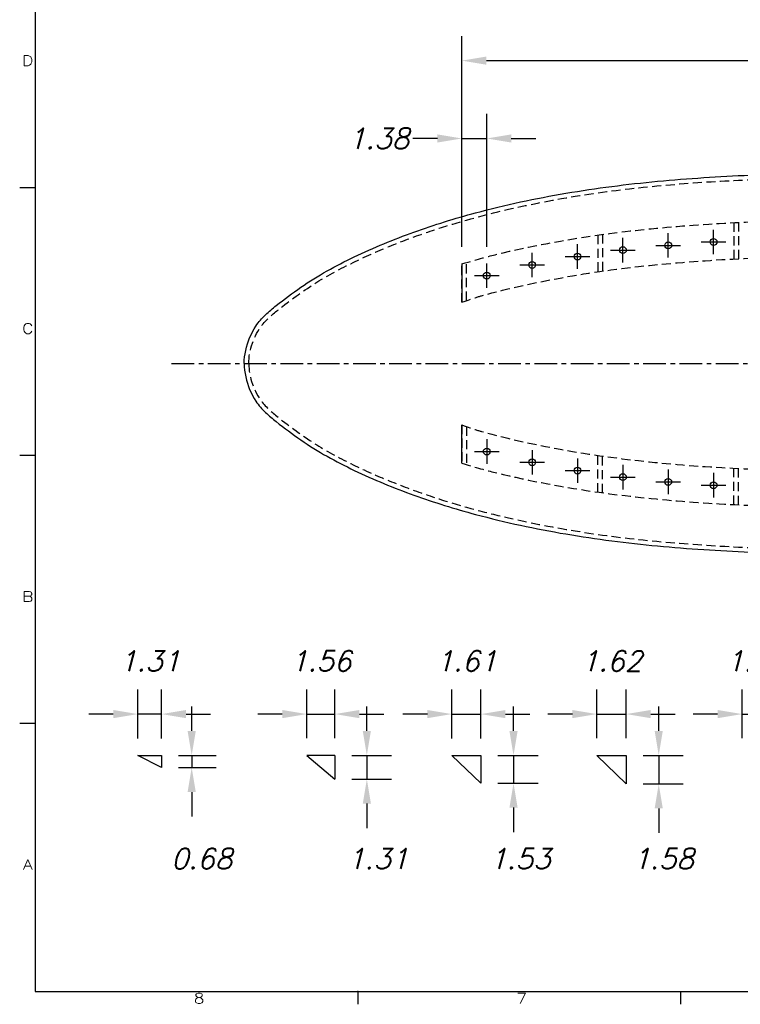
# Model space of a CAD drawing. Extents: x -121 to 25, y 5 to 96.
# Tile 1 of 4: x -120 to -80, y 5 to 60. Entities that reach past the tile are written whole.
import ezdxf
from ezdxf.enums import TextEntityAlignment as Align

# ---------------------------------------------------------------- set-up
doc = ezdxf.new("R2010")
doc.units = 0
doc.header["$LTSCALE"] = 2
doc.header["$MEASUREMENT"] = 0
doc.linetypes.add('CENTER', pattern=[2, 1.25, -0.25, 0.25, -0.25])
doc.linetypes.add('HIDDEN', pattern=[0.375, 0.25, -0.125])
doc.layers.get('0').update_dxf_attribs({"linetype": 'CONTINUOUS'})
doc.layers.get('DEFPOINTS').update_dxf_attribs({"linetype": 'CONTINUOUS'})
for name, color, linetype in [('DIMEN', 1, 'CONTINUOUS'), ('GUSSETTS', 5, 'CONTINUOUS'), ('HULL', 7, 'CONTINUOUS'), ('TTLBOX', 111, 'CONTINUOUS')]:
    doc.layers.add(name, color=color, linetype=linetype)
doc.styles.add('ENGR', font='Romans', dxfattribs={"oblique": 15})
doc.styles.add('ROMAND', font='Romand', dxfattribs={"height": 0.1})
doc.dimstyles.get("Standard").update_dxf_attribs({"dimtxt": 0.18, "dimasz": 0.18, "dimexe": 0.18, "dimexo": 0.0625, "dimgap": 0.09, "dimtad": 0, "dimtih": 1, "dimtoh": 1, "dimdec": 4, "dimzin": 0, "dimtxsty": 'STANDARD', "dimcen": 0.09, "dimazin": 3, "dimtfac": 1, "dimtdec": 4, "dimtofl": 0, "dimtmove": 0, "dimatfit": 3, "dimtolj": 1, "dimtzin": 0})

# ---------------------------------------------------------------- blocks, each defined once
blk = doc.blocks.new('BORDER')
at = {"layer": 'TTLBOX'}
for p, q in [((-20.75, 15.75), (-20.75, 0)), ((-20.75, 7.875), (-20.875, 7.875)), ((-20.75, 5.25), (-20.875, 5.25)), ((-20.75, 2.625), (-20.875, 2.625)), ((-20.75, 0), (0, 0)), ((-18.1562, 0), (-18.1562, -0.125)), ((-15.5625, 0), (-15.5625, -0.125))]:
    blk.add_line(p, q, dxfattribs=at)
for p in [(-20.75, 7.875), (-20.75, 7.875), (-20.75, 5.25), (-20.75, 5.25), (-20.75, 2.625), (-20.75, 2.625), (-18.1562, 0)]:
    blk.add_point(p, dxfattribs=at)
at = {"layer": 'TTLBOX', "style": 'ROMAND'}
for s, p in [('D', (-20.8102, 9.0697)), ('C', (-20.8102, 6.4447)), ('B', (-20.8102, 3.8197)), ('A', (-20.8102, 1.1947)), ('8', (-19.4329, -0.1161)), ('7', (-16.8392, -0.1161))]:
    blk.add_text(s, height=0.1, dxfattribs=at).set_placement(p, align=Align.CENTER)
blk = doc.blocks.new('BBORDER')
at = {"layer": 'TTLBOX', "xscale": 0.7619047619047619, "yscale": 0.625, "zscale": 0.7619047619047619}
blk.add_blockref('BORDER', (0, 0), dxfattribs=at)
blk = doc.blocks.new('*D30')
at = {"color": 0, "linetype": 'BYBLOCK'}
for p, q in [((-107.264, 21.019), (-107.264, 23.705)), ((-105.954, 21.019), (-105.954, 23.705)), ((-108.614, 22.355), (-109.964, 22.355)), ((-105.954, 22.355), (-107.264, 22.355)), ((-104.604, 22.355), (-103.254, 22.355))]:
    blk.add_line(p, q, dxfattribs=at)
for points in [[(-108.614, 22.58), (-108.614, 22.13), (-107.264, 22.355)], [(-104.604, 22.58), (-104.604, 22.13), (-105.954, 22.355)]]:
    blk.add_solid(points, dxfattribs=at)
at = {"layer": 'DEFPOINTS', "color": 0, "linetype": 'BYBLOCK'}
for p in [(-107.264, 22.355), (-107.264, 20.081), (-105.954, 20.081)]:
    blk.add_point(p, dxfattribs=at)
at = {"color": 0, "linetype": 'BYBLOCK', "insert": (-106.609, 25.28), "char_height": 1.125, "attachment_point": 5, "style": 'ENGR'}
blk.add_mtext('\\A1;1.31', dxfattribs=at)
blk = doc.blocks.new('*D31')
at = {"color": 0, "linetype": 'BYBLOCK'}
for p, q in [((-98.954, 21.019), (-98.954, 23.705)), ((-97.398, 21.019), (-97.398, 23.705)), ((-100.304, 22.355), (-101.654, 22.355)), ((-98.954, 22.355), (-97.398, 22.355)), ((-96.048, 22.355), (-94.698, 22.355))]:
    blk.add_line(p, q, dxfattribs=at)
for points in [[(-100.304, 22.58), (-100.304, 22.13), (-98.954, 22.355)], [(-96.048, 22.58), (-96.048, 22.13), (-97.398, 22.355)]]:
    blk.add_solid(points, dxfattribs=at)
at = {"layer": 'DEFPOINTS', "color": 0, "linetype": 'BYBLOCK'}
for p in [(-97.398, 22.355), (-98.954, 20.081), (-97.398, 20.081)]:
    blk.add_point(p, dxfattribs=at)
at = {"color": 0, "linetype": 'BYBLOCK', "insert": (-98.176, 25.28), "char_height": 1.125, "attachment_point": 5, "style": 'ENGR'}
blk.add_mtext('\\A1;1.56', dxfattribs=at)
blk = doc.blocks.new('*D32')
at = {"color": 0, "linetype": 'BYBLOCK'}
for p, q in [((-91.954, 21.019), (-91.954, 23.705)), ((-90.348, 21.019), (-90.348, 23.705)), ((-93.304, 22.355), (-94.654, 22.355)), ((-91.954, 22.355), (-90.348, 22.355)), ((-88.998, 22.355), (-87.648, 22.355))]:
    blk.add_line(p, q, dxfattribs=at)
for points in [[(-93.304, 22.58), (-93.304, 22.13), (-91.954, 22.355)], [(-88.998, 22.58), (-88.998, 22.13), (-90.348, 22.355)]]:
    blk.add_solid(points, dxfattribs=at)
at = {"layer": 'DEFPOINTS', "color": 0, "linetype": 'BYBLOCK'}
for p in [(-90.348, 22.355), (-91.954, 20.081), (-90.348, 20.081)]:
    blk.add_point(p, dxfattribs=at)
at = {"color": 0, "linetype": 'BYBLOCK', "insert": (-91.151, 25.28), "char_height": 1.125, "attachment_point": 5, "style": 'ENGR'}
blk.add_mtext('\\A1;1.61', dxfattribs=at)
blk = doc.blocks.new('*D33')
at = {"color": 0, "linetype": 'BYBLOCK'}
for p, q in [((-84.954, 21.019), (-84.954, 23.705)), ((-83.339, 21.019), (-83.339, 23.705)), ((-86.304, 22.355), (-87.654, 22.355)), ((-84.954, 22.355), (-83.339, 22.355)), ((-81.989, 22.355), (-80.639, 22.355))]:
    blk.add_line(p, q, dxfattribs=at)
for points in [[(-86.304, 22.58), (-86.304, 22.13), (-84.954, 22.355)], [(-81.989, 22.58), (-81.989, 22.13), (-83.339, 22.355)]]:
    blk.add_solid(points, dxfattribs=at)
at = {"layer": 'DEFPOINTS', "color": 0, "linetype": 'BYBLOCK'}
for p in [(-83.339, 22.355), (-84.954, 20.081), (-83.339, 20.081)]:
    blk.add_point(p, dxfattribs=at)
at = {"color": 0, "linetype": 'BYBLOCK', "insert": (-84.146, 25.28), "char_height": 1.125, "attachment_point": 5, "style": 'ENGR'}
blk.add_mtext('\\A1;1.62', dxfattribs=at)
blk = doc.blocks.new('*D34')
at = {"color": 0, "linetype": 'BYBLOCK'}
for p, q in [((-77.954, 21.019), (-77.954, 23.705)), ((-76.339, 21.019), (-76.339, 23.705)), ((-79.304, 22.355), (-80.654, 22.355)), ((-77.954, 22.355), (-76.339, 22.355)), ((-74.989, 22.355), (-73.639, 22.355))]:
    blk.add_line(p, q, dxfattribs=at)
for points in [[(-79.304, 22.58), (-79.304, 22.13), (-77.954, 22.355)], [(-74.989, 22.58), (-74.989, 22.13), (-76.339, 22.355)]]:
    blk.add_solid(points, dxfattribs=at)
at = {"layer": 'DEFPOINTS', "color": 0, "linetype": 'BYBLOCK'}
for p in [(-76.339, 22.355), (-77.954, 20.081), (-76.339, 20.081)]:
    blk.add_point(p, dxfattribs=at)
at = {"color": 0, "linetype": 'BYBLOCK', "insert": (-77.146, 25.28), "char_height": 1.125, "attachment_point": 5, "style": 'ENGR'}
blk.add_mtext('\\A1;1.62', dxfattribs=at)
blk = doc.blocks.new('*D40')
at = {"color": 0, "linetype": 'BYBLOCK'}
for p, q in [((-104.294, 21.431), (-104.294, 22.781)), ((-105.016, 20.081), (-102.944, 20.081)), ((-104.294, 20.081), (-104.294, 19.405)), ((-105.016, 19.405), (-102.944, 19.405)), ((-104.294, 18.055), (-104.294, 16.705))]:
    blk.add_line(p, q, dxfattribs=at)
for points in [[(-104.519, 21.431), (-104.069, 21.431), (-104.294, 20.081)], [(-104.519, 18.055), (-104.069, 18.055), (-104.294, 19.405)]]:
    blk.add_solid(points, dxfattribs=at)
at = {"layer": 'DEFPOINTS', "color": 0, "linetype": 'BYBLOCK'}
for p in [(-105.954, 20.081), (-105.954, 19.405), (-104.294, 19.405)]:
    blk.add_point(p, dxfattribs=at)
at = {"color": 0, "linetype": 'BYBLOCK', "insert": (-103.745, 14.384), "char_height": 1.125, "attachment_point": 5, "style": 'ENGR'}
blk.add_mtext('\\A1;0.68', dxfattribs=at)
blk = doc.blocks.new('*D41')
at = {"color": 0, "linetype": 'BYBLOCK'}
for p, q in [((-95.639, 21.431), (-95.639, 22.781)), ((-96.461, 20.081), (-94.289, 20.081)), ((-95.639, 20.081), (-95.639, 18.771)), ((-96.461, 18.771), (-94.289, 18.771)), ((-95.639, 17.421), (-95.639, 16.071))]:
    blk.add_line(p, q, dxfattribs=at)
for points in [[(-95.864, 21.431), (-95.414, 21.431), (-95.639, 20.081)], [(-95.864, 17.421), (-95.414, 17.421), (-95.639, 18.771)]]:
    blk.add_solid(points, dxfattribs=at)
at = {"layer": 'DEFPOINTS', "color": 0, "linetype": 'BYBLOCK'}
for p in [(-97.398, 20.081), (-97.398, 18.771), (-95.639, 18.771)]:
    blk.add_point(p, dxfattribs=at)
at = {"color": 0, "linetype": 'BYBLOCK', "insert": (-95.037, 14.384), "char_height": 1.125, "attachment_point": 5, "style": 'ENGR'}
blk.add_mtext('\\A1;1.31', dxfattribs=at)
blk = doc.blocks.new('*D42')
at = {"color": 0, "linetype": 'BYBLOCK'}
for p, q in [((-89.554, 21.431), (-89.554, 22.781)), ((-90.411, 20.081), (-88.204, 20.081)), ((-89.554, 20.081), (-89.554, 18.552)), ((-90.411, 18.552), (-88.204, 18.552)), ((-89.554, 17.202), (-89.554, 15.852))]:
    blk.add_line(p, q, dxfattribs=at)
for points in [[(-89.779, 21.431), (-89.329, 21.431), (-89.554, 20.081)], [(-89.779, 17.202), (-89.329, 17.202), (-89.554, 18.552)]]:
    blk.add_solid(points, dxfattribs=at)
at = {"layer": 'DEFPOINTS', "color": 0, "linetype": 'BYBLOCK'}
for p in [(-91.348, 20.081), (-91.348, 18.552), (-89.554, 18.552)]:
    blk.add_point(p, dxfattribs=at)
at = {"color": 0, "linetype": 'BYBLOCK', "insert": (-89.198, 14.384), "char_height": 1.125, "attachment_point": 5, "style": 'ENGR'}
blk.add_mtext('\\A1;1.53', dxfattribs=at)
blk = doc.blocks.new('*D43')
at = {"color": 0, "linetype": 'BYBLOCK'}
for p, q in [((-85.551, 21.431), (-85.551, 22.781)), ((-86.401, 20.081), (-84.201, 20.081)), ((-85.551, 20.081), (-85.551, 18.504)), ((-86.401, 18.504), (-84.201, 18.504)), ((-85.551, 17.154), (-85.551, 15.804))]:
    blk.add_line(p, q, dxfattribs=at)
for points in [[(-85.776, 21.431), (-85.326, 21.431), (-85.551, 20.081)], [(-85.776, 17.154), (-85.326, 17.154), (-85.551, 18.504)]]:
    blk.add_solid(points, dxfattribs=at)
at = {"layer": 'DEFPOINTS', "color": 0, "linetype": 'BYBLOCK'}
for p in [(-87.339, 20.081), (-87.339, 18.504), (-85.551, 18.504)]:
    blk.add_point(p, dxfattribs=at)
at = {"color": 0, "linetype": 'BYBLOCK', "insert": (-85.301, 14.384), "char_height": 1.125, "attachment_point": 5, "style": 'ENGR'}
blk.add_mtext('\\A1;1.58', dxfattribs=at)
blk = doc.blocks.new('*D54')
at = {"color": 0, "linetype": 'BYBLOCK'}
for p, q in [((-95.561, 48.627), (-95.561, 55.955)), ((-94.186, 48.627), (-94.186, 55.955)), ((-96.911, 54.605), (-98.261, 54.605)), ((-95.561, 54.605), (-94.186, 54.605)), ((-92.836, 54.605), (-91.486, 54.605))]:
    blk.add_line(p, q, dxfattribs=at)
for points in [[(-96.911, 54.83), (-96.911, 54.38), (-95.561, 54.605)], [(-92.836, 54.83), (-92.836, 54.38), (-94.186, 54.605)]]:
    blk.add_solid(points, dxfattribs=at)
at = {"layer": 'DEFPOINTS', "color": 0, "linetype": 'BYBLOCK'}
for p in [(-94.186, 54.605), (-95.561, 47.69), (-94.186, 47.69)]:
    blk.add_point(p, dxfattribs=at)
at = {"color": 0, "linetype": 'BYBLOCK', "insert": (-100.148, 54.605), "char_height": 1.125, "attachment_point": 5, "style": 'ENGR'}
blk.add_mtext('\\A1;1.38', dxfattribs=at)
blk = doc.blocks.new('*D55')
at = {"color": 0, "linetype": 'BYBLOCK'}
for p, q in [((-95.561, 47.071), (-95.561, 58.688)), ((-22.813, 45.25), (-22.813, 58.688)), ((-94.211, 57.338), (-62.102, 57.338)), ((-24.163, 57.338), (-56.272, 57.338))]:
    blk.add_line(p, q, dxfattribs=at)
for points in [[(-94.211, 57.563), (-94.211, 57.113), (-95.561, 57.338)], [(-24.163, 57.563), (-24.163, 57.113), (-22.813, 57.338)]]:
    blk.add_solid(points, dxfattribs=at)
at = {"layer": 'DEFPOINTS', "color": 0, "linetype": 'BYBLOCK'}
for p in [(-22.813, 57.338), (-95.561, 46.134), (-22.813, 44.313)]:
    blk.add_point(p, dxfattribs=at)
at = {"color": 0, "linetype": 'BYBLOCK', "insert": (-59.187, 57.338), "char_height": 1.125, "attachment_point": 5, "style": 'ENGR'}
blk.add_mtext('\\A1;72.75', dxfattribs=at)

msp = doc.modelspace()

# ---------------------------------------------------------------- linework, layer by layer
at = {"layer": 'DIMEN'}
for p, q in [((-84.186, 46.483), (-84.186, 47.833)), ((-81.686, 46.67), (-81.686, 48.02)), ((-89.186, 45.866), (-89.186, 47.216)), ((-86.686, 46.221), (-86.686, 47.571)), ((-82.361, 47.345), (-81.011, 47.345)), ((-91.686, 45.403), (-91.686, 46.753)), ((-87.361, 46.896), (-86.011, 46.896)), ((-84.861, 47.158), (-83.511, 47.158)), ((-94.186, 44.814), (-94.186, 46.164)), ((-89.861, 46.541), (-88.511, 46.541)), ((-92.361, 46.078), (-91.011, 46.078)), ((-94.861, 45.489), (-93.511, 45.489)), ((-94.186, 36.469), (-94.186, 35.119)), ((-91.686, 35.88), (-91.686, 34.53)), ((-94.861, 35.794), (-93.511, 35.794)), ((-89.186, 35.418), (-89.186, 34.068)), ((-92.361, 35.205), (-91.011, 35.205)), ((-89.861, 34.743), (-88.511, 34.743)), ((-86.686, 35.062), (-86.686, 33.712)), ((-84.186, 34.8), (-84.186, 33.45)), ((-87.361, 34.387), (-86.011, 34.387)), ((-81.686, 34.614), (-81.686, 33.264)), ((-84.861, 34.125), (-83.511, 34.125)), ((-82.361, 33.939), (-81.011, 33.939))]:
    msp.add_line(p, q, dxfattribs=at)
at = {"layer": 'GUSSETTS'}
for p, q in [((-113.423, 19.055), (-112.113, 19.055)), ((-112.113, 18.379), (-113.423, 19.055)), ((-112.113, 19.055), (-112.113, 18.379)), ((-104.113, 19.055), (-102.558, 17.745)), ((-102.558, 19.055), (-104.113, 19.055)), ((-102.558, 19.055), (-102.558, 17.745)), ((-96.113, 19.055), (-94.507, 17.525)), ((-96.113, 19.055), (-94.507, 19.055)), ((-94.507, 19.055), (-94.507, 17.525)), ((-88.113, 19.055), (-86.498, 17.478)), ((-88.113, 19.055), (-86.498, 19.055)), ((-86.498, 19.055), (-86.498, 17.478))]:
    msp.add_line(p, q, dxfattribs=at)
at = {"layer": 'HULL', "linetype": 'HIDDEN'}
for p, q in [((-80.561, 48.408), (-80.561, 46.406)), ((-80.311, 48.42), (-80.311, 46.418)), ((-87.811, 47.758), (-87.811, 45.739)), ((-88.061, 47.723), (-88.061, 45.703)), ((-95.561, 44.024), (-95.561, 46.134)), ((-95.311, 44.113), (-95.311, 46.208)), ((-95.561, 37.259), (-95.561, 35.149)), ((-95.311, 37.17), (-95.311, 35.075)), ((-88.061, 33.56), (-88.061, 35.581)), ((-87.811, 33.525), (-87.811, 35.545)), ((-80.561, 32.875), (-80.561, 34.877)), ((-80.311, 32.863), (-80.311, 34.865))]:
    msp.add_line(p, q, dxfattribs=at)
at = {"layer": 'HULL'}
for p, q in [((-95.561, 46.134), (-95.561, 44.024)), ((-107.561, 40.646), (-107.561, 40.637)), ((-95.561, 35.149), (-95.561, 37.259))]:
    msp.add_line(p, q, dxfattribs=at)
at = {"layer": 'HULL', "color": 1, "linetype": 'CENTER', "ltscale": 0.5}
msp.add_line((-111.561, 40.642), (-10.493, 40.642), dxfattribs=at)
at = {"layer": 'HULL'}
for centre in [(-84.186, 47.158), (-81.686, 47.345), (-89.186, 46.541), (-86.686, 46.896), (-91.686, 46.078), (-94.186, 45.489), (-94.186, 35.794), (-91.686, 35.205), (-89.186, 34.743), (-86.686, 34.387), (-84.186, 34.125), (-81.686, 33.939)]:
    msp.add_circle(centre, 0.188, dxfattribs=at)
for points, knots in [([(-107.561, 40.646), (-107.557, 40.887), (-107.528, 41.129), (-107.376, 41.846), (-107.184, 42.309), (-106.759, 42.942), (-106.578, 43.147), (-106.195, 43.515), (-105.992, 43.681), (-105.345, 44.19), (-104.896, 44.527), (-103.967, 45.169), (-103.487, 45.47), (-102.502, 46.024), (-101.998, 46.28), (-100.417, 47.036), (-99.319, 47.488), (-97.086, 48.293), (-95.951, 48.644), (-93.162, 49.391), (-91.497, 49.744), (-88.146, 50.317), (-86.459, 50.529), (-83.078, 50.846), (-81.385, 50.957), (-77.995, 51.096), (-76.3, 51.122), (-74.466, 51.136), (-74.326, 51.137), (-74.186, 51.138)], [0, 0, 0, 0, 0.671981, 0.671981, 2.015943, 2.015943, 2.772562, 2.772562, 3.529182, 3.529182, 5.20334, 5.20334, 6.877498, 6.877498, 8.551657, 8.551657, 12.089324, 12.089324, 15.626992, 15.626992, 20.704023, 20.704023, 25.781054, 25.781054, 30.858085, 30.858085, 35.935117, 35.935117, 36.355018, 36.355018, 36.355018, 36.355018]), ([(-107.561, 40.637), (-107.557, 40.397), (-107.528, 40.154), (-107.376, 39.437), (-107.184, 38.974), (-106.759, 38.342), (-106.578, 38.136), (-106.195, 37.768), (-105.992, 37.603), (-105.345, 37.093), (-104.896, 36.756), (-103.967, 36.114), (-103.487, 35.813), (-102.502, 35.259), (-101.998, 35.003), (-100.417, 34.248), (-99.319, 33.795), (-97.086, 32.99), (-95.951, 32.639), (-93.162, 31.892), (-91.497, 31.539), (-88.146, 30.966), (-86.459, 30.754), (-83.078, 30.437), (-81.385, 30.326), (-77.995, 30.187), (-76.3, 30.161), (-74.466, 30.147), (-74.326, 30.146), (-74.186, 30.145)], [0, 0, 0, 0, 0.671981, 0.671981, 2.015943, 2.015943, 2.772562, 2.772562, 3.529182, 3.529182, 5.20334, 5.20334, 6.877498, 6.877498, 8.551657, 8.551657, 12.089324, 12.089324, 15.626992, 15.626992, 20.704023, 20.704023, 25.781054, 25.781054, 30.858085, 30.858085, 35.935117, 35.935117, 36.354667, 36.354667, 36.354667, 36.354667])]:
    msp.add_open_spline(points, degree=3, knots=knots, dxfattribs=at)
at = {"layer": 'HULL', "linetype": 'HIDDEN'}
for points, knots in [([(-107.311, 40.642), (-107.298, 41.394), (-106.867, 42.652), (-105.281, 43.939), (-103.641, 45.138), (-101.598, 46.223), (-99.585, 47.114), (-97.579, 47.865), (-94.923, 48.699), (-91.589, 49.493), (-87.578, 50.163), (-83.568, 50.569), (-79.106, 50.835), (-75.978, 50.877), (-74.186, 50.888)], [0, 0, 0, 0, 2.258185, 3.623799, 6.076634, 8.354374, 10.54346, 12.679461, 14.77634, 18.892272, 22.947997, 26.969986, 30.97718, 36.35344, 36.35344, 36.35344, 36.35344]), ([(-95.561, 46.134), (-94.587, 46.425), (-94.111, 46.548), (-91.773, 47.116), (-89.89, 47.466), (-86.471, 47.947), (-84.935, 48.106), (-81.857, 48.349), (-80.314, 48.431), (-77.244, 48.531), (-75.715, 48.55), (-74.186, 48.564)], [15.295814, 15.295814, 15.295814, 15.295814, 16.770299, 16.770299, 22.507506, 22.507506, 27.136402, 27.136402, 31.765298, 31.765298, 36.35344, 36.35344, 36.35344, 36.35344]), ([(-95.561, 44.024), (-94.87, 44.271), (-94.678, 44.325), (-92.938, 44.803), (-91.352, 45.148), (-88.156, 45.711), (-86.546, 45.924), (-83.287, 46.245), (-81.643, 46.359), (-78.356, 46.506), (-76.704, 46.538), (-74.75, 46.556), (-74.462, 46.558), (-74.173, 46.56)], [14.717956, 14.717956, 14.717956, 14.717956, 15.342484, 15.342484, 20.377619, 20.377619, 25.412754, 25.412754, 30.447889, 30.447889, 35.483024, 35.483024, 36.35344, 36.35344, 36.35344, 36.35344]), ([(-107.311, 40.642), (-107.298, 39.889), (-106.867, 38.631), (-105.281, 37.344), (-103.641, 36.145), (-101.598, 35.06), (-99.585, 34.169), (-97.579, 33.418), (-94.923, 32.584), (-91.589, 31.79), (-87.578, 31.12), (-83.568, 30.715), (-79.106, 30.448), (-75.978, 30.407), (-74.186, 30.395)], [0, 0, 0, 0, 2.258185, 3.623799, 6.076634, 8.354374, 10.54346, 12.679461, 14.77634, 18.892272, 22.947997, 26.969986, 30.97718, 36.353089, 36.353089, 36.353089, 36.353089]), ([(-95.561, 37.259), (-94.87, 37.012), (-94.678, 36.958), (-92.938, 36.48), (-91.352, 36.135), (-88.156, 35.572), (-86.546, 35.359), (-83.287, 35.038), (-81.643, 34.924), (-78.356, 34.777), (-76.704, 34.745), (-74.75, 34.727), (-74.462, 34.725), (-74.173, 34.723)], [14.717956, 14.717956, 14.717956, 14.717956, 15.342484, 15.342484, 20.377619, 20.377619, 25.412754, 25.412754, 30.447889, 30.447889, 35.483024, 35.483024, 36.35344, 36.35344, 36.35344, 36.35344]), ([(-95.561, 35.149), (-94.587, 34.858), (-94.111, 34.735), (-91.773, 34.167), (-89.89, 33.817), (-86.471, 33.336), (-84.935, 33.177), (-81.857, 32.934), (-80.314, 32.852), (-77.244, 32.752), (-75.715, 32.733), (-74.186, 32.72)], [15.295814, 15.295814, 15.295814, 15.295814, 16.770299, 16.770299, 22.507506, 22.507506, 27.136402, 27.136402, 31.765298, 31.765298, 36.35344, 36.35344, 36.35344, 36.35344])]:
    msp.add_open_spline(points, degree=3, knots=knots, dxfattribs=at)

# ---------------------------------------------------------------- block references
at = {"layer": 'DIMEN', "xscale": 9, "yscale": 9, "zscale": 9}
msp.add_blockref('BBORDER', (23.208, 6.039), dxfattribs=at)

# ---------------------------------------------------------------- dimensions: what is measured, and where the dimension line sits
at = {"layer": 'DIMEN'}
dim = msp.add_linear_dim(base=(-22.813, 57.338), p1=(-95.561, 46.134), p2=(-22.813, 44.313), dimstyle='STANDARD', override={"dimscale": 7.5, "dimtxt": 0.15, "dimexo": 0.125, "dimdec": 2, "dimtxsty": 'ENGR'}, dxfattribs=at)
dim.commit()
dim.dimension.update_dxf_attribs({"geometry": '*D55', "text_midpoint": (-59.187, 57.338)})
dim = msp.add_linear_dim(base=(-94.185686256, 53.049049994), p1=(-95.560686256, 46.133628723), p2=(-94.185686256, 46.133628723), dimstyle='STANDARD', override={"dimscale": 7.5, "dimtxt": 0.15, "dimexo": 0.125, "dimdec": 2, "dimtxsty": 'ENGR'}, dxfattribs=at)
dim.commit()
dim.dimension.update_dxf_attribs({"geometry": '*D54', "text_midpoint": (-100.147945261, 53.049049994), "dimtype": 160, "insert": (0, -1.556351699)})
for base, p1, p2, picture, middle, set_off in [((-113.423, 21.328), (-112.113, 19.055), (-113.423, 19.055), '*D30', (-112.768, 24.253), (-6.159, -1.027)), ((-102.5575, 21.3282), (-104.1129, 19.0549), (-102.5575, 19.0549), '*D31', (-103.3352, 24.2532), (-5.1591, -1.0266)), ((-94.507, 21.328), (-96.113, 19.055), (-94.507, 19.055), '*D32', (-95.31, 24.253), (-4.159, -1.027)), ((-86.4978, 21.3282), (-88.1129, 19.0549), (-86.4978, 19.0549), '*D33', (-87.3054, 24.2532), (-3.1591, -1.0266)), ((-78.4978, 21.3282), (-80.1129, 19.0549), (-78.4978, 19.0549), '*D34', (-79.3054, 24.2532), (-2.1591, -1.0266))]:
    dim = msp.add_linear_dim(base=base, p1=p1, p2=p2, dimstyle='STANDARD', override={"dimscale": 7.5, "dimtxt": 0.15, "dimexo": 0.125, "dimdec": 2, "dimtxsty": 'ENGR'}, dxfattribs=at)
    dim.commit()
    dim.dimension.update_dxf_attribs({"geometry": picture, "text_midpoint": middle, "insert": set_off})
for base, p1, p2, picture, middle, set_off in [((-110.453, 18.379), (-112.113, 19.055), (-112.113, 18.379), '*D40', (-109.904, 13.357), (-6.159, -1.027)), ((-100.799, 17.745), (-102.558, 19.055), (-102.558, 17.745), '*D41', (-100.196, 13.357), (-5.159, -1.027)), ((-92.713, 17.525), (-94.507, 19.055), (-94.507, 17.525), '*D42', (-92.357, 13.357), (-3.159, -1.027)), ((-84.71, 17.478), (-86.498, 19.055), (-86.498, 17.478), '*D43', (-84.46, 13.357), (0.841, -1.027))]:
    dim = msp.add_linear_dim(base=base, p1=p1, p2=p2, angle=90, dimstyle='STANDARD', override={"dimscale": 7.5, "dimtxt": 0.15, "dimexo": 0.125, "dimdec": 2, "dimtxsty": 'ENGR'}, dxfattribs=at)
    dim.commit()
    dim.dimension.update_dxf_attribs({"geometry": picture, "text_midpoint": middle, "dimtype": 160, "insert": set_off})

doc.saveas('drawing.dxf')
